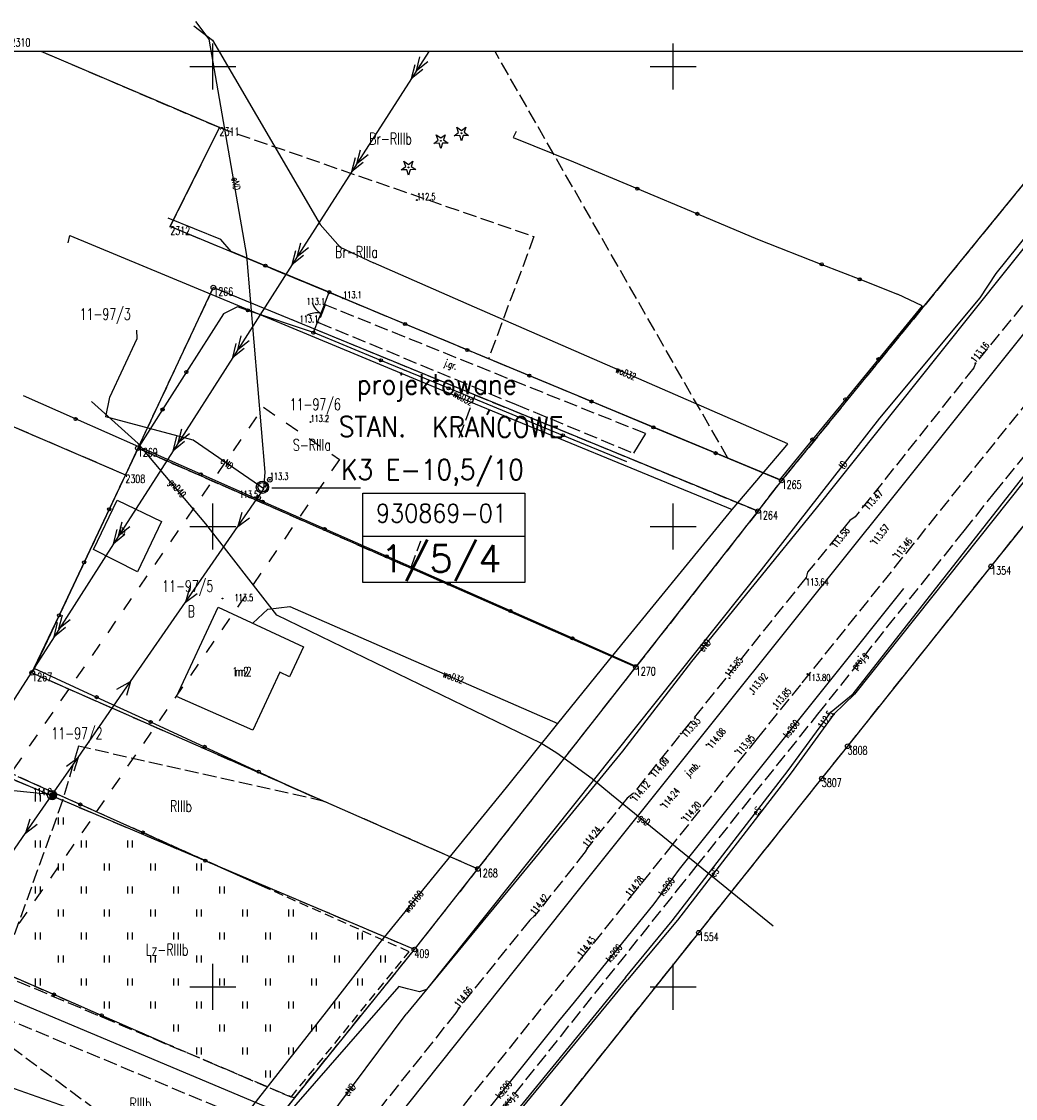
# Model space of a CAD drawing. Extents: x 6572638 to 13149531, y 5838629 to 11678088.
# Tile 33 of 37: x 6573929 to 6574037, y 5839038 to 5839155. Entities that reach past the tile are written whole.
import ezdxf
from ezdxf.enums import TextEntityAlignment as Align

# ---------------------------------------------------------------- set-up
doc = ezdxf.new("R2010")
doc.units = 0
doc.header["$MEASUREMENT"] = 0
for name, pattern in [('1', [0]), ('11', [3, 2.5, -0.5]), ('1_1', [0]), ('1_14', [0]), ('1_OTDI', [0]), ('1_OTKJ', [2, 1.5, -0.5]), ('1_OTZI', [1.5, 1, -0.5]), ('1_OTZT', [1.5, 1, -0.5]), ('2_EGBU_A', [0]), ('2_EGBW_W', [1, 0.5, -0.5]), ('3_SUEP_A', [0]), ('3_SUGP', [0]), ('3_SUKP', [0]), ('3_SUPP_P', [2, 1.5, -0.5]), ('3_SUTP_A', [0]), ('3_SUWP', [0]), ('GDE', [0]), ('GUK', [2, 1.5, -0.5])]:
    doc.linetypes.add(name, pattern=pattern)
doc.layers.get('0').update_dxf_attribs({"color": 250, "linetype": 'CONTINUOUS'})
for name, color, linetype in [('_L_NAP', 7, 'CONTINUOUS'), ('DZIALKI', 7, 'GDE'), ('EBTPO_L_0_A', 7, '1'), ('EGBB_E_T_0', 7, 'CONTINUOUS'), ('EGBB_E_T_1', 7, 'CONTINUOUS'), ('EGBB_L_0', 7, '2_EGBU_A'), ('KONTURY', 3, 'GUK'), ('NUMERY_DZIALEK', 7, 'CONTINUOUS'), ('NUMERY_KONTUROW', 3, 'CONTINUOUS'), ('NUMERY_PUNKTOW', 7, 'CONTINUOUS'), ('OPIS_LNAP', 250, 'CONTINUOUS'), ('OTD_E_T_7', 7, 'CONTINUOUS'), ('OTD_L_14', 7, '1_OTDI'), ('OTK_E_T_0', 7, 'CONTINUOUS'), ('OTK_L_0', 7, '1_OTKJ'), ('OTK_L_18', 7, '1_1'), ('OTO_L_0', 7, 'CONTINUOUS'), ('OTO_L_1', 7, 'CONTINUOUS'), ('OTR_T_0', 7, 'CONTINUOUS'), ('OTR_T_1', 7, 'CONTINUOUS'), ('OTZ_L_3', 7, '1_OTZT'), ('OTZ_T_1', 3, 'CONTINUOUS'), ('P_SUGP_E_T_0', 52, 'CONTINUOUS'), ('P_SUGP_L_0', 52, '3_SUPP_P'), ('PUNKTY', 7, 'CONTINUOUS'), ('SUEP_E_T_0', 1, 'CONTINUOUS'), ('SUEP_L_0', 1, '3_SUEP_A'), ('SUER_T_0', 1, 'CONTINUOUS'), ('SUGP_E_T_0', 52, 'CONTINUOUS'), ('SUGP_L_0', 52, '3_SUGP'), ('SUKP_E_T_0', 34, 'CONTINUOUS'), ('SUKP_L_0', 34, '3_SUKP'), ('SUP_T_2', 7, 'CONTINUOUS'), ('SUTP_E_T_0', 30, 'CONTINUOUS'), ('SUTP_L_0', 30, '3_SUTP_A'), ('SUWP_E_T_0', 5, 'CONTINUOUS'), ('SUWP_L_0', 5, '3_SUWP'), ('ZAKRES_L_0', 7, '11')]:
    doc.layers.add(name, color=color, linetype=linetype)
doc.styles.add('SIMPLEBX', font='simplex.shx', dxfattribs={"width": 0.7})
doc.styles.get("Standard").update_dxf_attribs({"font": 'Simplex.SHX', "width": 0.75})

# ---------------------------------------------------------------- blocks, each defined once
blk = doc.blocks.new('GRT')
at = {"linetype": 'CONTINUOUS'}
blk.add_circle((0, 0), 0.25, dxfattribs=at)
blk = doc.blocks.new('GRO')
at = {"linetype": 'CONTINUOUS'}
blk.add_circle((0, 0), 0.045, dxfattribs=at)
blk = doc.blocks.new('2_OTRN')
at = {"linetype": 'CONTINUOUS'}
blk.add_circle((0, 0), 0.045, dxfattribs=at)
blk = doc.blocks.new('2_OTRS')
at = {"linetype": 'CONTINUOUS'}
blk.add_circle((0, 0), 0.045, dxfattribs=at)
blk = doc.blocks.new('2_OTZT')
at = {"linetype": 'CONTINUOUS'}
for p, q in [((-0.2625, -0.375), (-0.2625, 0.375)), ((0.2625, -0.375), (0.2625, 0.375))]:
    blk.add_line(p, q, dxfattribs=at)
blk = doc.blocks.new('2_OTZG')
at = {"linetype": 'CONTINUOUS'}
for p, q in [((-0.78225, -0.26495), (-0.3012, 0.09375)), ((-0.3012, 0.09375), (-0.4937, 0.6621)), ((-0.4937, 0.6621), (-0.0039, 0.31545)), ((-0.0039, 0.31545), (0.4771, 0.67415)), ((0.4771, 0.67415), (0.2988, 0.1012)), ((0.2988, 0.1012), (0.7886, -0.24545)), ((-0.18225, -0.2575), (-0.78225, -0.26495)), ((0.01025, -0.82585), (-0.18225, -0.2575)), ((0.1886, -0.2529), (0.01025, -0.82585)), ((0.7886, -0.24545), (0.1886, -0.2529))]:
    blk.add_line(p, q, dxfattribs=at)
blk.add_circle((0, 0), 0.045, dxfattribs=at)
blk = doc.blocks.new('4_SUPS')
at = {"linetype": 'CONTINUOUS'}
blk.add_circle((0, 0), 0.0625, dxfattribs=at)
blk = doc.blocks.new('4_SUPP')
at = {"linetype": 'CONTINUOUS'}
blk.add_circle((0, 0), 0.25, dxfattribs=at)

msp = doc.modelspace()

# ---------------------------------------------------------------- hatches: boundary and pattern name
at = {"layer": 'SUEP_L_0', "linetype": '3_SUEP_A'}
h = msp.add_hatch(color=4, dxfattribs=at)
edge = h.paths.add_edge_path()
edge.add_line((6573932.22419, 5839070.46005), (6573932.88821, 5839071.15699))
edge.add_arc((6573932.54041, 5839070.82356), 0.48181, -131.020713, 43.7918654, ccw=False)

# ---------------------------------------------------------------- linework, layer by layer
at = {"layer": '_L_NAP', "color": 5}
for p, q in [((6573966.30631, 5839093.93526), (6573966.30631, 5839103.62226)), ((6573966.30631, 5839103.62226), (6573983.91837, 5839103.62226)), ((6573983.91837, 5839103.62226), (6573983.91837, 5839093.93526)), ((6573966.30631, 5839098.94018), (6573983.91837, 5839098.94018)), ((6573983.91837, 5839093.93526), (6573966.30631, 5839093.93526))]:
    msp.add_line(p, q, dxfattribs=at)
at = {"layer": 'DZIALKI'}
for p, q in [((6573950.73, 5839143.34), (6573931.37818, 5839151.60928)), ((6574011.8, 5839105), (6574049.81136, 5839151.60928)), ((6573945.39, 5839132.59), (6573950.73, 5839143.34)), ((6574011.8, 5839105), (6573945.39, 5839132.59)), ((6573950.06, 5839125.97), (6573941.86, 5839108.51)), ((6574009.23, 5839101.67), (6573950.06, 5839125.97)), ((6573910.18, 5839118.66), (6573940.51, 5839105.63)), ((6574034.56, 5839095.67), (6574046.72, 5839110.9)), ((6573941.86, 5839108.51), (6573940.51, 5839105.63)), ((6573995.96, 5839084.73), (6573941.86, 5839108.51)), ((6573940.51, 5839105.63), (6573930.39, 5839084.1)), ((6574009.23, 5839101.67), (6574011.8, 5839105)), ((6573995.96, 5839084.73), (6574009.23, 5839101.67)), ((6574018.97, 5839076.13), (6574034.56, 5839095.67)), ((6573930.39, 5839084.1), (6573978.8, 5839062.79)), ((6573978.8, 5839062.79), (6573995.96, 5839084.73)), ((6573971.91, 5839054.04), (6573907.57, 5839081.3)), ((6574016.16, 5839072.61), (6574018.97, 5839076.13)), ((6574002.8, 5839055.87), (6574016.16, 5839072.61)), ((6573893.34, 5839063.17), (6573957.53, 5839036.24)), ((6573971.91, 5839054.04), (6573978.8, 5839062.79)), ((6573983.02, 5839031.03), (6574002.8, 5839055.87)), ((6573957.53, 5839036.24), (6573971.91, 5839054.04))]:
    msp.add_line(p, q, dxfattribs=at)
at = {"layer": 'EBTPO_L_0_A', "linetype": '1'}
for p, q in [((6573950, 5839147.5), (6573950, 5839152.5)), ((6574000, 5839147.5), (6574000, 5839152.5)), ((6573947.5, 5839150), (6573952.5, 5839150)), ((6573997.5, 5839150), (6574002.5, 5839150)), ((6573950, 5839097.5), (6573950, 5839102.5)), ((6574000, 5839097.5), (6574000, 5839102.5)), ((6573947.5, 5839100), (6573952.5, 5839100)), ((6573997.5, 5839100), (6574002.5, 5839100)), ((6573950, 5839047.5), (6573950, 5839052.5)), ((6574000, 5839047.5), (6574000, 5839052.5)), ((6573947.5, 5839050), (6573952.5, 5839050)), ((6573997.5, 5839050), (6574002.5, 5839050))]:
    msp.add_line(p, q, dxfattribs=at)
at = {"layer": 'EGBB_L_0', "linetype": '2_EGBU_A'}
for p, q in [((6573946.06, 5839081.52), (6573950.58, 5839091.24)), ((6573950.58, 5839091.24), (6573959.87, 5839086.93)), ((6573959.87, 5839086.93), (6573958.35, 5839083.66)), ((6573957.27, 5839084.17), (6573954.37, 5839077.88)), ((6573958.35, 5839083.66), (6573957.27, 5839084.17)), ((6573954.37, 5839077.88), (6573946.06, 5839081.52))]:
    msp.add_line(p, q, dxfattribs=at)
at = {"layer": 'KONTURY'}
for p, q in [((6573948.98, 5839144.07), (6573931.37154, 5839151.60928)), ((6574005.96, 5839107.42), (6573980.66324, 5839151.60928)), ((6574049.81136, 5839151.60928), (6574011.8, 5839105)), ((6573945.39, 5839132.59), (6573950.73, 5839143.34)), ((6573950.73, 5839143.34), (6573948.98, 5839144.07)), ((6573950.73, 5839143.34), (6573984.89, 5839131.5)), ((6573979.96, 5839118.23), (6573945.39, 5839132.59)), ((6573984.89, 5839131.5), (6573979.96, 5839118.23)), ((6573950.06, 5839125.97), (6573941.86, 5839108.51)), ((6573978.5, 5839114.29), (6573950.06, 5839125.97)), ((6573910.18, 5839118.66), (6573940.51, 5839105.63)), ((6574005.96, 5839107.42), (6573979.96, 5839118.23)), ((6573976.78539, 5839109.66939), (6573978.5, 5839114.29)), ((6573978.5, 5839114.29), (6574009.23, 5839101.67)), ((6574034.56, 5839095.67), (6574046.72, 5839110.9)), ((6573941.86, 5839108.51), (6573971.52, 5839095.48)), ((6574011.8, 5839105), (6574005.96, 5839107.42)), ((6573940.51, 5839105.63), (6573930.39, 5839084.1)), ((6574009.23, 5839101.67), (6574011.8, 5839105)), ((6574009.23, 5839101.67), (6573995.96, 5839084.73)), ((6573971.52, 5839095.48), (6573972.61536, 5839098.43182)), ((6573995.96, 5839084.73), (6573971.52, 5839095.48)), ((6574018.97, 5839076.13), (6574034.56, 5839095.67)), ((6573930.39, 5839084.1), (6573962.1, 5839070.14)), ((6573978.8, 5839062.79), (6573995.96, 5839084.73)), ((6573935.4, 5839076.13), (6573933.69, 5839070.23)), ((6573962.1, 5839070.14), (6573935.4, 5839076.13)), ((6574016.16, 5839072.61), (6574018.97, 5839076.13)), ((6573933.69, 5839070.23), (6573921.74, 5839075.3)), ((6574002.8, 5839055.87), (6574016.16, 5839072.61)), ((6573933.69, 5839070.23), (6573926.9, 5839051.38)), ((6573971.91, 5839054.04), (6573933.69, 5839070.23)), ((6573978.8, 5839062.79), (6573962.1, 5839070.14)), ((6573971.91, 5839054.04), (6573978.8, 5839062.79)), ((6574001.15, 5839053.8), (6574002.8, 5839055.87)), ((6573958.87, 5839037.91), (6573971.91, 5839054.04)), ((6573998.83, 5839050.88), (6574001.15, 5839053.8)), ((6573926.9, 5839051.38), (6573958.87, 5839037.91)), ((6573995.36, 5839046.53), (6573998.83, 5839050.88)), ((6573956.19, 5839034.55), (6573925.46, 5839047.4)), ((6573983.02, 5839031.03), (6573995.36, 5839046.53)), ((6573924.88, 5839045.86), (6573950.23, 5839027.05)), ((6573958.87, 5839037.91), (6573957.53, 5839036.24))]:
    msp.add_line(p, q, dxfattribs=at)
at = {"layer": 'OPIS_LNAP', "color": 6, "linetype": 'CONTINUOUS'}
for p, q in [((6573956.41688, 5839104.21956), (6573966.05274, 5839104.21956)), ((6573911.78093, 5839073.10331), (6573931.94787, 5839070.94006))]:
    msp.add_line(p, q, dxfattribs=at)
at = {"layer": 'OPIS_LNAP', "color": 4, "linetype": 'CONTINUOUS'}
msp.add_lwpolyline([(6573532.64451, 5838731.60928), (6574126.64451, 5838731.60928), (6574126.64451, 5839151.60928), (6573532.64451, 5839151.60928)], close=True, dxfattribs=at)
at = {"layer": 'OTD_L_14', "linetype": '1_OTDI'}
for p, q in [((6573937.05418, 5839097.48984), (6573939.6214, 5839102.86748)), ((6573939.6214, 5839102.86748), (6573944.43155, 5839100.54348)), ((6573944.43155, 5839100.54348), (6573941.81029, 5839095.08476)), ((6573941.81029, 5839095.08476), (6573937.05418, 5839097.48984))]:
    msp.add_line(p, q, dxfattribs=at)
at = {"layer": 'OTK_L_0', "linetype": '1_OTKJ'}
for p, q in [((6573962.21, 5839124.08), (6573961.47, 5839122.18)), ((6573983.87, 5839115.35), (6573962.21, 5839124.08)), ((6574037.95, 5839124), (6574032.85, 5839117.75)), ((6573961.47, 5839122.18), (6573982.95, 5839113.25)), ((6574032.85, 5839117.75), (6574032.68, 5839117.24)), ((6574032.68, 5839117.24), (6574019.78, 5839101.06)), ((6573997.02, 5839110.09), (6573983.87, 5839115.35)), ((6573982.95, 5839113.25), (6573995.72, 5839107.97)), ((6574014.03, 5839083), (6574038.36, 5839113.35)), ((6574019.2, 5839100.64), (6574014.62, 5839095.04)), ((6574019.78, 5839101.06), (6574019.2, 5839100.64)), ((6574014.47, 5839094.47), (6573995.67, 5839070.99)), ((6574014.62, 5839095.04), (6574014.47, 5839094.47)), ((6574009.16, 5839076.96), (6574014.03, 5839083)), ((6574004.55, 5839071.19), (6574009.16, 5839076.96)), ((6573995.67, 5839070.99), (6573995.03, 5839070.5)), ((6573999.53, 5839064.89), (6574004.55, 5839071.19)), ((6573995.03, 5839070.5), (6573990.69, 5839065.09)), ((6573990.69, 5839065.09), (6573990.46, 5839064.64)), ((6573995.35, 5839059.7), (6573999.53, 5839064.89)), ((6573990.46, 5839064.64), (6573985, 5839057.74)), ((6573990.1, 5839053.13), (6573995.35, 5839059.7)), ((6573984.43, 5839057.23), (6573976.74, 5839047.68)), ((6573985, 5839057.74), (6573984.43, 5839057.23)), ((6573965.97, 5839023), (6573990.1, 5839053.13)), ((6573976.74, 5839047.68), (6573976.4, 5839047.15)), ((6573976.4, 5839047.15), (6573967.09, 5839035.46))]:
    msp.add_line(p, q, dxfattribs=at)
at = {"layer": 'OTK_L_0', "linetype": '1_14'}
msp.add_line((6573997.02, 5839110.09), (6573995.72, 5839107.97), dxfattribs=at)
at = {"layer": 'OTK_L_18', "linetype": '1_1'}
for p, q in [((6573989.8785, 5839060.6669), (6574062.61893, 5839151.60928)), ((6573898.50696, 5838946.12622), (6573989.8785, 5839060.6669))]:
    msp.add_line(p, q, dxfattribs=at)
at = {"layer": 'OTO_L_0'}
for p, q in [((6573982.97, 5839142.92), (6573982.64, 5839142.26)), ((6573982.64, 5839142.26), (6573989.2, 5839139.63)), ((6573989.2, 5839139.63), (6573996.11207, 5839136.71911)), ((6573996.11207, 5839136.71911), (6574002.64103, 5839133.96955)), ((6574002.64103, 5839133.96955), (6574009.17, 5839131.22)), ((6573950.86, 5839131.17), (6573945.17, 5839133.5)), ((6573952, 5839129.88), (6573950.86, 5839131.17)), ((6574009.17, 5839131.22), (6574016.15114, 5839128.47888)), ((6573955.72964, 5839128.33706), (6573952, 5839129.88)), ((6573962.66, 5839125.47), (6573955.72964, 5839128.33706)), ((6574016.15114, 5839128.47888), (6574020.27557, 5839126.85944)), ((6574020.27557, 5839126.85944), (6574024.4, 5839125.24)), ((6573964.16, 5839124.8), (6573962.66, 5839125.47)), ((6573970.90418, 5839121.99503), (6573964.16, 5839124.8)), ((6574027.08, 5839123.97), (6574024.4, 5839125.24)), ((6573952.69, 5839123.87), (6573951.16, 5839123.12)), ((6573953.82878, 5839123.48303), (6573952.69, 5839123.87)), ((6573960.93, 5839121.07), (6573953.82878, 5839123.48303)), ((6574027.08, 5839123.97), (6574022.31553, 5839118.17778)), ((6573951.16, 5839123.12), (6573947.13598, 5839116.79092)), ((6573968.26756, 5839118.04805), (6573960.93, 5839121.07)), ((6573977.64836, 5839119.19005), (6573970.90418, 5839121.99503)), ((6573984.39253, 5839116.38508), (6573977.64836, 5839119.19005)), ((6573975.60511, 5839115.02611), (6573968.26756, 5839118.04805)), ((6574022.31553, 5839118.17778), (6574018.72702, 5839113.81519)), ((6573947.13598, 5839116.79092), (6573944.54799, 5839112.72046)), ((6573991.13671, 5839113.5801), (6573984.39253, 5839116.38508)), ((6573935.10325, 5839111.68891), (6573929.46, 5839114.19)), ((6573982.54, 5839112.17), (6573975.60511, 5839115.02611)), ((6573997.88089, 5839110.77513), (6573991.13671, 5839113.5801)), ((6574018.72702, 5839113.81519), (6574015.13851, 5839109.45259)), ((6573941.96, 5839108.65), (6573935.10325, 5839111.68891)), ((6573944.54799, 5839112.72046), (6573941.96, 5839108.65)), ((6573988.03723, 5839109.90123), (6573982.54, 5839112.17)), ((6574004.62507, 5839107.97015), (6573997.88089, 5839110.77513)), ((6573994.97, 5839107.04), (6573988.03723, 5839109.90123)), ((6574015.13851, 5839109.45259), (6574011.55, 5839105.09)), ((6573941.96, 5839108.65), (6573938.75073, 5839101.87131)), ((6573948.68879, 5839105.67894), (6573941.96, 5839108.65)), ((6574011.55, 5839105.09), (6574004.62507, 5839107.97015)), ((6573955.41758, 5839102.70788), (6573948.68879, 5839105.67894)), ((6573962.14637, 5839099.73683), (6573955.41758, 5839102.70788)), ((6573938.75073, 5839101.87131), (6573936.02551, 5839096.11505)), ((6573968.87516, 5839096.76577), (6573962.14637, 5839099.73683)), ((6573975.60394, 5839093.79471), (6573968.87516, 5839096.76577)), ((6573936.02551, 5839096.11505), (6573933.30029, 5839090.35878)), ((6573982.33273, 5839090.82365), (6573975.60394, 5839093.79471)), ((6573989.06152, 5839087.85259), (6573982.33273, 5839090.82365)), ((6573933.30029, 5839090.35878), (6573930.57506, 5839084.60252)), ((6573995.92247, 5839084.82318), (6573989.06152, 5839087.85259)), ((6573930.57506, 5839084.60252), (6573937.38737, 5839081.46525)), ((6573937.38737, 5839081.46525), (6573943.25303, 5839078.76393)), ((6573943.25303, 5839078.76393), (6573949.11869, 5839076.06262)), ((6573949.11869, 5839076.06262), (6573954.98434, 5839073.36131)), ((6573954.98434, 5839073.36131), (6573960.85, 5839070.66)), ((6573928.82929, 5839072.83721), (6573935.61697, 5839069.79291)), ((6573935.61697, 5839069.79291), (6573942.40464, 5839066.74861)), ((6573942.40464, 5839066.74861), (6573949.19232, 5839063.7043)), ((6573949.19232, 5839063.7043), (6573955.98, 5839060.66)), ((6573932.74447, 5839049.14658), (6573927.56173, 5839051.4107)), ((6573937.9272, 5839046.88245), (6573932.74447, 5839049.14658)), ((6573944.8, 5839043.88), (6573937.9272, 5839046.88245))]:
    msp.add_line(p, q, dxfattribs=at)
for centre in [(6573996.11207, 5839136.71911), (6574002.64103, 5839133.96955), (6573955.72964, 5839128.33706), (6574016.15114, 5839128.47888), (6574020.27557, 5839126.85944), (6573953.82878, 5839123.48303), (6573970.90418, 5839121.99503), (6573977.64836, 5839119.19005), (6573968.26756, 5839118.04805), (6574022.31553, 5839118.17778), (6573947.13598, 5839116.79092), (6573984.39253, 5839116.38508), (6573975.60511, 5839115.02611), (6573944.54799, 5839112.72046), (6573991.13671, 5839113.5801), (6574018.72702, 5839113.81519), (6573935.10325, 5839111.68891), (6573997.88089, 5839110.77513), (6573988.03723, 5839109.90123), (6574015.13851, 5839109.45259), (6574004.62507, 5839107.97015), (6573948.68879, 5839105.67894), (6573955.41758, 5839102.70788), (6573938.75073, 5839101.87131), (6573962.14637, 5839099.73683), (6573968.87516, 5839096.76577), (6573936.02551, 5839096.11505), (6573975.60394, 5839093.79471), (6573982.33273, 5839090.82365), (6573933.30029, 5839090.35878), (6573989.06152, 5839087.85259), (6573937.38737, 5839081.46525), (6573943.25303, 5839078.76393), (6573949.11869, 5839076.06262), (6573954.98434, 5839073.36131), (6573935.61697, 5839069.79291), (6573942.40464, 5839066.74861), (6573949.19232, 5839063.7043), (6573932.74447, 5839049.14658), (6573937.9272, 5839046.88245)]:
    msp.add_circle(centre, 0.17, dxfattribs=at)
at = {"layer": 'OTO_L_1'}
for p, q in [((6573962.0237, 5839123.85166), (6573962.66, 5839125.47)), ((6573961.47483, 5839122.45568), (6573962.0237, 5839123.85166)), ((6573960.93, 5839121.07), (6573961.5663, 5839122.68834))]:
    msp.add_line(p, q, dxfattribs=at)
for centre in [(6573962.66, 5839125.47), (6573960.93, 5839121.07)]:
    msp.add_circle(centre, 0.17, dxfattribs=at)
for centre, start, end in [((6573962.73132, 5839124.89595), 196.5173246, 240.5916969), ((6573961.28171, 5839121.20909), 76.4806034, 120.5549756)]:
    msp.add_arc(centre, 2, start, end, dxfattribs=at)
at = {"layer": 'OTZ_L_3', "linetype": '1_OTZI'}
for p, q in [((6573955.98, 5839060.66), (6573921.98605, 5839075.90643)), ((6573971.33, 5839053.8), (6573955.98, 5839060.66)), ((6573922.37899, 5839053.67483), (6573944.8, 5839043.88)), ((6573958.52, 5839038.01), (6573971.33, 5839053.8)), ((6573944.8, 5839043.88), (6573953.44, 5839040.18)), ((6573953.44, 5839040.18), (6573958.52, 5839038.01))]:
    msp.add_line(p, q, dxfattribs=at)
at = {"layer": 'P_SUGP_L_0', "linetype": '3_SUPP_P'}
for p, q in [((6574034.8999, 5839103.63768), (6574039.68274, 5839109.54932)), ((6574031.62953, 5839099.53916), (6574034.8999, 5839103.63768)), ((6574015.71926, 5839079.59998), (6574031.62953, 5839099.53916)), ((6574002.51427, 5839063.05112), (6574015.71926, 5839079.59998)), ((6574000.48904, 5839060.51304), (6574002.51427, 5839063.05112)), ((6573966.55473, 5839017.98562), (6574000.48904, 5839060.51304))]:
    msp.add_line(p, q, dxfattribs=at)
at = {"layer": 'SUEP_L_0', "linetype": '3_SUEP_A'}
for p, q in [((6573949.61843, 5839152.96476), (6573948.16156, 5839154.86931)), ((6573953.70003, 5839129.44365), (6573949.61843, 5839152.96476)), ((6573973.47057, 5839151.60928), (6573971.58535, 5839148.66522)), ((6574055.11883, 5839151.60928), (6574028.94042, 5839118.8036)), ((6573972.12461, 5839149.50736), (6573972.51243, 5839151.0402)), ((6573973.35457, 5839150.50094), (6573972.12461, 5839149.50736)), ((6573971.58535, 5839148.66522), (6573971.97317, 5839150.19806)), ((6573972.81531, 5839149.6588), (6573971.58535, 5839148.66522)), ((6573971.58535, 5839148.66522), (6573965.11421, 5839138.55956)), ((6573965.65347, 5839139.4017), (6573966.04129, 5839140.93454)), ((6573965.11421, 5839138.55956), (6573965.50203, 5839140.0924)), ((6573966.88343, 5839140.39528), (6573965.65347, 5839139.4017)), ((6573966.34417, 5839139.55314), (6573965.11421, 5839138.55956)), ((6573965.11421, 5839138.55956), (6573958.64307, 5839128.4539)), ((6573959.18233, 5839129.29604), (6573959.57016, 5839130.82888)), ((6573955.70624, 5839105.92254), (6573953.70003, 5839129.44365)), ((6573958.64307, 5839128.4539), (6573959.03089, 5839129.98674)), ((6573959.87303, 5839129.44748), (6573958.64307, 5839128.4539)), ((6573960.41229, 5839130.28962), (6573959.18233, 5839129.29604)), ((6573958.64307, 5839128.4539), (6573952.17194, 5839118.34824)), ((6573941.79712, 5839120.41918), (6573941.75607, 5839121.34016)), ((6573938.82239, 5839114.05464), (6573941.79712, 5839120.41918)), ((6573952.17194, 5839118.34824), (6573952.55976, 5839119.88108)), ((6573952.7112, 5839119.19038), (6573953.09902, 5839120.72322)), ((6573953.94116, 5839120.18395), (6573952.7112, 5839119.19038)), ((6573953.4019, 5839119.34182), (6573952.17194, 5839118.34824)), ((6574028.94042, 5839118.8036), (6574015.55828, 5839101.99006)), ((6573952.17194, 5839118.34824), (6573945.7008, 5839108.24258)), ((6573938.37402, 5839111.91374), (6573938.82239, 5839114.05464)), ((6573947.85921, 5839109.40057), (6573938.37402, 5839111.91374)), ((6573946.24006, 5839109.08472), (6573946.62788, 5839110.61755)), ((6574019.55, 5839081.83), (6574042.16, 5839110.66)), ((6573945.7008, 5839108.24258), (6573946.08862, 5839109.77542)), ((6573947.47002, 5839110.07829), (6573946.24006, 5839109.08472)), ((6573955.56227, 5839104.10082), (6573947.85921, 5839109.40057)), ((6574042.5, 5839110.42), (6574019.7, 5839081.77)), ((6573945.7008, 5839108.24258), (6573939.22966, 5839098.13692)), ((6573946.93076, 5839109.23615), (6573945.7008, 5839108.24258)), ((6573955.56227, 5839104.10082), (6573955.70624, 5839105.92254)), ((6573952.71666, 5839099.98955), (6573955.56227, 5839104.10082)), ((6573953.15922, 5839101.50749), (6573952.71666, 5839099.98955)), ((6574015.55828, 5839101.99006), (6574002.02311, 5839085.33906)), ((6573939.76892, 5839098.97906), (6573940.15675, 5839100.51189)), ((6573940.99888, 5839099.97263), (6573939.76892, 5839098.97906)), ((6573947.02543, 5839091.76703), (6573952.71666, 5839099.98955)), ((6573952.71666, 5839099.98955), (6573953.98147, 5839100.93837)), ((6573939.22966, 5839098.13692), (6573939.61748, 5839099.66976)), ((6573940.45962, 5839099.13049), (6573939.22966, 5839098.13692)), ((6573939.22966, 5839098.13692), (6573932.75852, 5839088.03126)), ((6573947.46799, 5839093.28497), (6573947.02543, 5839091.76703)), ((6573941.05684, 5839083.14379), (6573947.02543, 5839091.76703)), ((6573947.02543, 5839091.76703), (6573948.29024, 5839092.71585)), ((6573932.75852, 5839088.03126), (6573933.14635, 5839089.56409)), ((6573933.29779, 5839088.87339), (6573933.68561, 5839090.40623)), ((6573934.52775, 5839089.86697), (6573933.29779, 5839088.87339)), ((6573933.98849, 5839089.02483), (6573932.75852, 5839088.03126)), ((6573932.75852, 5839088.03126), (6573922.29239, 5839071.6868)), ((6574002.02311, 5839085.33906), (6573994.51673, 5839075.60088)), ((6573935.36561, 5839074.92126), (6573941.05684, 5839083.14379)), ((6573939.58647, 5839082.33725), (6573941.05684, 5839083.14379)), ((6573941.05684, 5839083.14379), (6573940.61429, 5839081.62585)), ((6574017.19, 5839079.85), (6574019.55, 5839081.83)), ((6574019.7, 5839081.77), (6574017.45, 5839079.61)), ((6574012.5, 5839073.48), (6574017.19, 5839079.85)), ((6574017.45, 5839079.61), (6574012.84, 5839073.24)), ((6573994.51673, 5839075.60088), (6573985.45243, 5839064.53449)), ((6573932.52, 5839070.81), (6573935.36561, 5839074.92126)), ((6573934.1008, 5839073.97245), (6573935.36561, 5839074.92126)), ((6573935.36561, 5839074.92126), (6573934.92306, 5839073.40332)), ((6573999.89, 5839057.15), (6574012.5, 5839073.48)), ((6574012.84, 5839073.24), (6574000.5, 5839057.24)), ((6573929.6729, 5839066.69977), (6573932.52, 5839070.81)), ((6573930.116, 5839068.21755), (6573929.6729, 5839066.69977)), ((6573929.6729, 5839066.69977), (6573930.93805, 5839067.64813)), ((6573923.97869, 5839058.47931), (6573929.6729, 5839066.69977)), ((6573985.45243, 5839064.53449), (6573971.00277, 5839047.0256)), ((6573994.82, 5839051.01), (6573999.89, 5839057.15)), ((6574000.5, 5839057.24), (6573995.05, 5839050.76)), ((6573994.82, 5839051.01), (6573970.53, 5839021.25)), ((6573970.67, 5839021.14), (6573995.05, 5839050.76)), ((6573955.48731, 5839026.21517), (6573971.00277, 5839047.0256))]:
    msp.add_line(p, q, dxfattribs=at)
at = {"layer": 'SUEP_L_0', "color": 4, "linetype": '3_SUEP_A'}
for p, q in [((6573932.22419, 5839070.46005), (6573932.88821, 5839071.15699)), ((6573932.24119, 5839070.45925), (6573932.88719, 5839071.1567))]:
    msp.add_line(p, q, dxfattribs=at)
for centre, radius in [((6573955.40191, 5839104.26913), 0.67202), ((6573955.41391, 5839104.2754), 0.50079), ((6573932.54328, 5839070.8207), 0.48181)]:
    msp.add_circle(centre, radius, dxfattribs=at)
msp.add_arc((6573932.54041, 5839070.82356), 0.48181, 228.979287, 43.7918654, dxfattribs=at)
at = {"layer": 'SUGP_L_0', "linetype": '3_SUGP'}
for p, q in [((6573941.89332, 5839109.031), (6573936.83559, 5839113.57741)), ((6573949.24367, 5839100.29706), (6573941.89332, 5839109.031)), ((6573956.94958, 5839090.3785), (6573949.24367, 5839100.29706)), ((6573985.64017, 5839076.47851), (6573956.94958, 5839090.3785)), ((6573987.36757, 5839075.37926), (6573985.64017, 5839076.47851)), ((6573991.2, 5839072.6), (6573987.36757, 5839075.37926)), ((6573993.32291, 5839070.85872), (6573991.2, 5839072.6)), ((6574003.69861, 5839062.41187), (6573993.32291, 5839070.85872)), ((6574010.8834, 5839056.56274), (6574003.69861, 5839062.41187)), ((6573939.73825, 5839034.9466), (6573903.28154, 5839047.71833))]:
    msp.add_line(p, q, dxfattribs=at)
at = {"layer": 'SUKP_L_0', "linetype": '3_SUKP'}
for p, q in [((6574025.03, 5839093.28), (6574000.68, 5839062.76)), ((6574000.68, 5839062.76), (6573997.92, 5839059)), ((6573997.92, 5839059), (6573989.25, 5839048.32)), ((6573989.25, 5839048.32), (6573987.56, 5839046.25)), ((6573987.56, 5839046.25), (6573975.68, 5839031.45))]:
    msp.add_line(p, q, dxfattribs=at)
at = {"layer": 'SUP_T_2', "linetype": 'CONTINUOUS'}
for p, q in [((6573955.65426, 5839104.24205), (6573955.92713, 5839104.66102)), ((6573955.20287, 5839103.54898), (6573955.47574, 5839103.96795))]:
    msp.add_line(p, q, dxfattribs=at)
at = {"layer": 'SUTP_L_0', "linetype": '3_SUTP_A'}
for p, q in [((6574046.42523, 5839141.67636), (6574035.06593, 5839127.47723)), ((6574035.06593, 5839127.47723), (6574033.33976, 5839124.86014)), ((6574033.33976, 5839124.86014), (6574022.42592, 5839111.77467)), ((6574022.42592, 5839111.77467), (6574009.56319, 5839095.29255)), ((6574009.56319, 5839095.29255), (6573973.20229, 5839049.6883)), ((6573970.2271, 5839050.01902), (6573944.18596, 5839020.26549)), ((6573971.16739, 5839049.75962), (6573970.2271, 5839050.01902)), ((6573972.46436, 5839049.43538), (6573971.16739, 5839049.75962)), ((6573973.20229, 5839049.6883), (6573972.46436, 5839049.43538))]:
    msp.add_line(p, q, dxfattribs=at)
at = {"layer": 'SUWP_L_0', "linetype": '3_SUWP'}
for p, q in [((6573947.9283, 5839154.40205), (6573949.97946, 5839152.83613)), ((6573949.97946, 5839152.83613), (6573961.66975, 5839132.81616)), ((6573961.66975, 5839132.81616), (6573963.83162, 5839130.35704)), ((6573934.29648, 5839130.82849), (6573934.47918, 5839131.63329)), ((6573934.47918, 5839131.63329), (6573976.46264, 5839114.1654)), ((6573963.83162, 5839130.35704), (6573967.47849, 5839128.66409)), ((6573978.42544, 5839123.85186), (6573967.47849, 5839128.66409)), ((6574012.48583, 5839108.98093), (6573978.42544, 5839123.85186)), ((6573976.46264, 5839114.1654), (6574006.43426, 5839101.84393)), ((6574007.23752, 5839102.82529), (6574012.36566, 5839108.84058)), ((6574012.36566, 5839108.84058), (6574012.48583, 5839108.98093)), ((6574006.43426, 5839101.84393), (6574007.23752, 5839102.82529)), ((6573992.98779, 5839085.41611), (6574006.43426, 5839101.84393)), ((6573954.33637, 5839089.49727), (6573955.9918, 5839091.03735)), ((6573955.9918, 5839091.03735), (6573958.36986, 5839091.29678)), ((6573958.36986, 5839091.29678), (6573987.48202, 5839078.58257)), ((6573987.48202, 5839078.58257), (6573992.98779, 5839085.41611)), ((6573981.90513, 5839071.66076), (6573987.48202, 5839078.58257)), ((6573968.19548, 5839054.79096), (6573981.90513, 5839071.66076)), ((6573962.35405, 5839047.2789), (6573968.19548, 5839054.79096)), ((6573947.49767, 5839028.31518), (6573962.35405, 5839047.2789))]:
    msp.add_line(p, q, dxfattribs=at)
at = {"layer": 'ZAKRES_L_0', "linetype": '2_EGBW_W', "ltscale": 3}
for p, q in [((6573928.40406, 5839073.64885), (6573955.52021, 5839112.96349)), ((6573955.52021, 5839112.96349), (6573963.75214, 5839107.28587)), ((6573963.75214, 5839107.28587), (6573936.63023, 5839067.9629)), ((6573936.63023, 5839067.9629), (6573912.74552, 5839033.48178))]:
    msp.add_line(p, q, dxfattribs=at)

# ---------------------------------------------------------------- block references
at = {"layer": 'OTR_T_0'}
for p in [(6574032.85, 5839117.75), (6574014.44, 5839094.36), (6574006.12, 5839083.53), (6574014.61, 5839083.97), (6574008.74, 5839081.79), (6574011.3, 5839080.18), (6573990.69, 5839065.09), (6573995.35, 5839059.7), (6573985, 5839057.74), (6573990.1, 5839053.13), (6573976.74, 5839047.68)]:
    msp.add_blockref('2_OTRS', p, dxfattribs=at)
for p, rotation in [((6574020.64, 5839102.22), 47.59225634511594), ((6574017.12438, 5839098.04041), 52.45032401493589), ((6574021.46698, 5839098.3645), 52.46245443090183), ((6574023.90741, 5839096.92794), 51.53322085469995), ((6574000.84, 5839077.5), 47.6527171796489), ((6574003.63908, 5839076.28237), 50.54964629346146), ((6574006.75453, 5839075.59005), 49.06558279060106), ((6573997.45, 5839073.12), 49.74548714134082), ((6573995.4, 5839070.51), 50.4068406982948), ((6573998.6654, 5839069.75472), 51.62163082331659), ((6574000.93708, 5839068.31166), 50.21884657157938)]:
    msp.add_blockref('2_OTRS', p, dxfattribs=dict(at, rotation=rotation))
at = {"layer": 'OTR_T_1'}
for p in [(6573972.17, 5839135.47), (6573964.16, 5839124.8), (6573962.21, 5839124.08), (6573961.47, 5839122.18), (6573960.61, 5839111.36), (6573956.2, 5839105.08), (6573954.93, 5839103.13), (6573951.05099, 5839092.17709), (6573932.52, 5839070.81)]:
    msp.add_blockref('2_OTRN', p, dxfattribs=at)
at = {"layer": 'OTR_T_1', "rotation": 348.4505898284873}
msp.add_blockref('2_OTRN', (6573932.63124, 5839070.74464), dxfattribs=at)
at = {"layer": 'OTZ_L_3'}
for p in [(6573931.02, 5839070.51), (6573933.52, 5839068.01), (6573931.02, 5839065.51), (6573936.02, 5839065.51), (6573941.02, 5839065.51), (6573933.52, 5839063.01), (6573938.52, 5839063.01), (6573943.52, 5839063.01), (6573948.52, 5839063.01), (6573931.02, 5839060.51), (6573936.02, 5839060.51), (6573941.02, 5839060.51), (6573946.02, 5839060.51), (6573951.02, 5839060.51), (6573933.52, 5839058.01), (6573938.52, 5839058.01), (6573943.52, 5839058.01), (6573948.52, 5839058.01), (6573953.52, 5839058.01), (6573958.52, 5839058.01), (6573931.02, 5839055.51), (6573936.02, 5839055.51), (6573941.02, 5839055.51), (6573946.02, 5839055.51), (6573951.02, 5839055.51), (6573956.02, 5839055.51), (6573961.02, 5839055.51), (6573966.02, 5839055.51), (6573933.52, 5839053.01), (6573938.52, 5839053.01), (6573943.52, 5839053.01), (6573948.52, 5839053.01), (6573953.52, 5839053.01), (6573958.52, 5839053.01), (6573963.52, 5839053.01), (6573968.52, 5839053.01), (6573931.02, 5839050.51), (6573936.02, 5839050.51), (6573941.02, 5839050.51), (6573946.02, 5839050.51), (6573951.02, 5839050.51), (6573956.02, 5839050.51), (6573961.02, 5839050.51), (6573966.02, 5839050.51), (6573938.52, 5839048.01), (6573943.52, 5839048.01), (6573948.52, 5839048.01), (6573953.52, 5839048.01), (6573958.52, 5839048.01), (6573963.52, 5839048.01), (6573946.02, 5839045.51), (6573951.02, 5839045.51), (6573956.02, 5839045.51), (6573961.02, 5839045.51), (6573948.52, 5839043.01), (6573953.52, 5839043.01), (6573958.52, 5839043.01), (6573956.02, 5839040.51)]:
    msp.add_blockref('2_OTZT', p, dxfattribs=at)
at = {"layer": 'OTZ_T_1'}
for p in [(6573977.01, 5839142.73), (6573974.78, 5839141.9), (6573971.26, 5839139.02)]:
    msp.add_blockref('2_OTZG', p, dxfattribs=at)
at = {"layer": 'PUNKTY'}
for name, p in [('GRO', (6573950.73, 5839143.34)), ('GRO', (6573945.39, 5839132.59)), ('GRT', (6573950.06, 5839125.97)), ('GRT', (6573941.86, 5839108.51)), ('GRO', (6573940.51, 5839105.63)), ('GRT', (6574011.8, 5839105)), ('GRT', (6574009.23, 5839101.67)), ('GRT', (6574034.56, 5839095.67)), ('GRT', (6573995.96, 5839084.73)), ('GRT', (6573930.39, 5839084.1)), ('GRT', (6574018.97, 5839076.13)), ('GRT', (6574016.16, 5839072.61)), ('GRT', (6573978.8, 5839062.79)), ('GRT', (6574002.8, 5839055.87)), ('GRT', (6573971.91, 5839054.04))]:
    msp.add_blockref(name, p, dxfattribs=at)
at = {"layer": 'SUER_T_0', "rotation": 54.10656292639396}
msp.add_blockref('4_SUPS', (6574017.45, 5839079.61), dxfattribs=at)
at = {"layer": 'SUP_T_2'}
for p in [(6573956.2, 5839105.08), (6573954.93, 5839103.13), (6573932.52, 5839070.81)]:
    msp.add_blockref('4_SUPP', p, dxfattribs=at)

# ---------------------------------------------------------------- texts
at = {"color": 1, "linetype": 'BYBLOCK', "style": 'SIMPLEBX', "width": 0.9}
for s, p in [('projektowane', (6573965.62705, 5839114.36899)), ('STAN. ', (6573963.68706, 5839109.75512)), ('KRAŃCOWE', (6573973.8189, 5839109.72102)), ('K3 E-10,5/10', (6573963.94413, 5839105.0884))]:
    msp.add_text(s, height=2.2, dxfattribs=at).set_placement(p)
at = {"color": 5, "linetype": 'BYBLOCK', "style": 'SIMPLEBX', "width": 0.9}
msp.add_text('930869-01', height=1.98, dxfattribs=at).set_placement((6573967.74067, 5839100.45389))
at = {"layer": '_L_NAP', "color": 5, "style": 'SIMPLEBX'}
msp.add_text('1/5/4', height=2.941333, dxfattribs=at).set_placement((6573968.25064, 5839095.04755))
at = {"layer": 'EGBB_E_T_0', "width": 0.7}
msp.add_text('m2', height=1, dxfattribs=at).set_placement((6573953.16121, 5839084.23333), align=Align.MIDDLE)
at = {"layer": 'EGBB_E_T_1', "width": 0.7}
msp.add_text('1m2', height=1, dxfattribs=at).set_placement((6573953.16121, 5839084.23333), align=Align.MIDDLE)
at = {"layer": 'NUMERY_DZIALEK', "width": 0.7}
for s, p in [('11-97/3', (6573938.32038, 5839122.99321)), ('11-97/6', (6573961.13622, 5839113.19271)), ('11-97/5', (6573947.2802, 5839093.43168))]:
    msp.add_text(s, height=1.25, dxfattribs=at).set_placement(p, align=Align.MIDDLE)
msp.add_text('11-97/2', height=1.25, dxfattribs=at).set_placement((6573932.47561, 5839076.90638))
at = {"layer": 'NUMERY_KONTUROW', "width": 0.7}
for s, p in [('Br-RIIIb', (6573966.99087, 5839141.5127)), ('Br-RIIIa', (6573963.2916, 5839129.21209)), ('S-RIIIa', (6573958.70534, 5839108.24575)), ('B', (6573947.2802, 5839090.15595))]:
    msp.add_text(s, height=1.25, dxfattribs=at).set_placement(p)
for s, p in [('RIIIb', (6573946.55093, 5839069.60905)), ('Lz-RIIIb', (6573945.03516, 5839054.0299)), ('RIIIb', (6573942.15687, 5839037.29009))]:
    msp.add_text(s, height=1.25, dxfattribs=at).set_placement(p, align=Align.MIDDLE)
at = {"layer": 'NUMERY_PUNKTOW', "width": 0.7}
for s, p in [('2310', (6573928.03, 5839152.14)), ('2311', (6573950.73, 5839142.44)), ('2312', (6573945.39, 5839131.69)), ('1266', (6573950.06, 5839125.07)), ('1269', (6573941.86, 5839107.61)), ('2308', (6573940.51, 5839104.73)), ('1265', (6574011.8, 5839104.1)), ('1264', (6574009.23, 5839100.77)), ('1354', (6574034.56, 5839094.77)), ('1270', (6573995.96, 5839083.83)), ('1267', (6573930.39, 5839083.2)), ('3808', (6574018.97, 5839075.23)), ('3807', (6574016.16, 5839071.71)), ('1268', (6573978.8, 5839061.89)), ('1554', (6574002.8, 5839054.97)), ('409', (6573971.91, 5839053.14))]:
    msp.add_text(s, height=0.9, dxfattribs=at).set_placement(p)
at = {"layer": 'OTD_E_T_7', "width": 0.7}
msp.add_text('ib', height=0.75, dxfattribs=at).set_placement((6573939.89163, 5839099.16861))
at = {"layer": 'OTK_E_T_0', "width": 0.7}
for s, rotation, p in [('j.gr.', 339.6768626, (6573975.8448, 5839117.50445)), ('j.mb.', 43.3153285, (6574002.17347, 5839073.59385))]:
    msp.add_text(s, height=0.75, rotation=rotation, dxfattribs=at).set_placement(p, align=Align.MIDDLE)
at = {"layer": 'OTR_T_0', "width": 0.7}
for s, rotation, p in [('113.16', 50.785561, (6574032.85, 5839117.75)), ('113.47', 47.5922563, (6574021.19377, 5839101.7142)), ('113.57', 52.4624544, (6574022.06169, 5839097.90754)), ('113.58', 52.450324, (6574017.719, 5839097.58332)), ('113.46', 51.5332209, (6574024.49464, 5839096.46139)), ('113.85', 51.3559091, (6574006.12, 5839083.53)), ('113.92', 49.4813501, (6574008.74, 5839081.79)), ('113.85', 49.2542053, (6574011.3, 5839080.18)), ('113.93', 47.6527172, (6574001.39431, 5839076.99478)), ('114.08', 50.5496463, (6574004.21821, 5839075.80581)), ('113.95', 49.0655828, (6574007.32113, 5839075.09865)), ('114.09', 49.7454871, (6573998.02239, 5839072.63536)), ('114.12', 50.4068407, (6573995.97794, 5839070.032)), ('114.24', 51.6216308, (6573999.25335, 5839069.28908)), ('114.20', 50.2188466, (6574001.51345, 5839067.83177)), ('114.24', 51.2627727, (6573990.69, 5839065.09)), ('114.28', 51.1522056, (6573995.35, 5839059.7)), ('114.42', 51.6452906, (6573985, 5839057.74)), ('114.43', 51.3721104, (6573990.1, 5839053.13)), ('114.66', 51.1577517, (6573976.74, 5839047.68))]:
    msp.add_text(s, height=0.75, rotation=rotation, dxfattribs=at).set_placement(p)
for s, p in [('113.64', (6574014.44, 5839093.61)), ('113.80', (6574014.61, 5839083.22))]:
    msp.add_text(s, height=0.75, dxfattribs=at).set_placement(p)
at = {"layer": 'OTR_T_1', "width": 0.7}
for s, p in [('112.5', (6573972.17, 5839135.47)), ('113.1', (6573964.16, 5839124.8)), ('113.2', (6573960.61, 5839111.36)), ('113.3', (6573956.2, 5839105.08)), ('113.5', (6573952.3654, 5839091.90037))]:
    msp.add_text(s, height=0.75, dxfattribs=at).set_placement(p)
for s, p in [('113.1', (6573962.21, 5839124.08)), ('113.1', (6573961.47, 5839122.18)), ('113.5', (6573954.93, 5839103.13)), ('114.0', (6573932.52, 5839070.81))]:
    msp.add_text(s, height=0.75, dxfattribs=at).set_placement(p, align=Align.RIGHT)
at = {"layer": 'P_SUGP_E_T_0', "width": 0.7}
for p in [(6574020.32443, 5839085.3713), (6573982.26754, 5839037.67735)]:
    msp.add_text('proj.g', height=0.75, rotation=51.4122445, dxfattribs=at).set_placement(p, align=Align.MIDDLE)
at = {"layer": 'SUEP_E_T_0', "width": 0.7}
for s, rotation, p in [('eND', 279.6375378, (6573952.52398, 5839137.26096)), ('eND', 321.8580004, (6573951.54125, 5839106.86731)), ('eND', 51.4106873, (6574003.44389, 5839087.0869)), ('eS', 52.320004, (6574009.11, 5839069.09)), ('eS', 52.3600289, (6574004.5, 5839062.42)), ('eND', 51.4106873, (6573964.87158, 5839038.80782))]:
    msp.add_text(s, height=0.75, rotation=rotation, dxfattribs=at).set_placement(p, align=Align.MIDDLE)
at = {"layer": 'SUER_T_0', "width": 0.7}
msp.add_text('112.5', height=0.75, rotation=54.1065629, dxfattribs=at).set_placement((6574017.45, 5839079.61), align=Align.RIGHT)
at = {"layer": 'SUGP_E_T_0', "width": 0.7}
for s, rotation, p in [('gnD40', 310.0834339, (6573946.06325, 5839104.07614)), ('gsD', 320.8509949, (6573996.80231, 5839068.02614))]:
    msp.add_text(s, height=0.75, rotation=rotation, dxfattribs=at).set_placement(p, align=Align.MIDDLE)
at = {"layer": 'SUKP_E_T_0', "width": 0.7}
for rotation, p in [(51.4158236, (6574012.855, 5839078.02)), (53.7197557, (6573999.3, 5839060.88)), (50.9303884, (6573993.585, 5839053.66)), (51.2458885, (6573981.62, 5839038.85))]:
    msp.add_text('ks200', height=0.75, rotation=rotation, dxfattribs=at).set_placement(p, align=Align.MIDDLE)
at = {"layer": 'SUTP_E_T_0', "width": 0.7}
msp.add_text('tD', height=0.75, rotation=51.8627911, dxfattribs=at).set_placement((6574018.46721, 5839106.70203), align=Align.MIDDLE)
at = {"layer": 'SUWP_E_T_0', "width": 0.7}
for s, rotation, p in [('woD32', 336.4136885, (6573994.87016, 5839116.67202)), ('woD32', 330.5928118, (6573977.21324, 5839113.96132)), ('woD32', 339.8423888, (6573976.1404, 5839083.64377)), ('woD100', 50.900117, (6573971.80354, 5839059.23071))]:
    msp.add_text(s, height=0.75, rotation=rotation, dxfattribs=at).set_placement(p, align=Align.MIDDLE)

doc.saveas('drawing.dxf')
